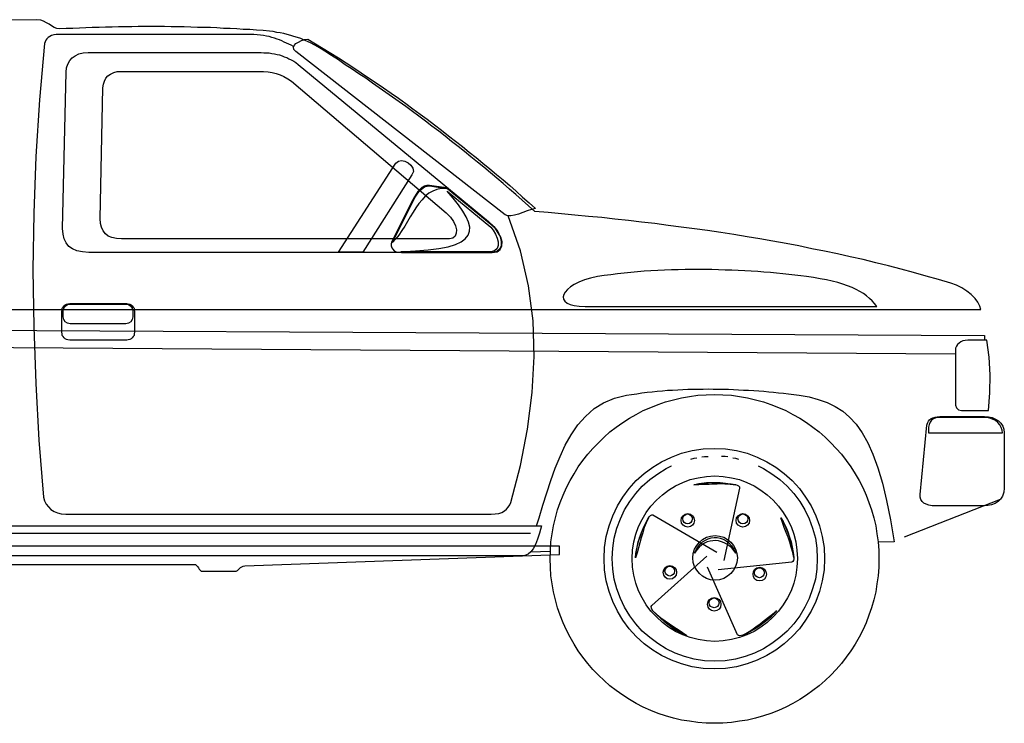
# Model space of a CAD drawing. Extents: x 1129.29 to 1133.29, y -200.1 to -198.56.
# Tile 2 of 2: x 1131.12 to 1133.29, y -200.1 to -198.56. Entities that reach past the tile are written whole.
import ezdxf

# ---------------------------------------------------------------- set-up
doc = ezdxf.new("R2010")
doc.units = 0
doc.header["$LTSCALE"] = 25
doc.header["$MEASUREMENT"] = 0
doc.layers.get('0').update_dxf_attribs({"linetype": 'CONTINUOUS'})
doc.layers.add('6', color=7, linetype='CONTINUOUS')
doc.layers.add('7', color=7, linetype='CONTINUOUS')

msp = doc.modelspace()

# ---------------------------------------------------------------- linework, layer by layer
msp.add_line((1133.0677, -199.6956), (1133.2787, -199.6124))
at = {"layer": '6', "linetype": 'Continuous'}
for points in [[(1130.6869, -199.1962), (1133.235, -199.1962), (1133.2334, -199.1886), (1133.229, -199.1799), (1133.2225, -199.1717), (1133.2143, -199.1635), (1133.2045, -199.1559), (1133.1936, -199.1488), (1133.1816, -199.1428), (1133.1696, -199.1384), (1133.1423, -199.1302), (1133.115, -199.1226), (1133.0872, -199.115), (1133.06, -199.1073), (1133.0321, -199.1003), (1133.0043, -199.0937), (1132.9765, -199.0866), (1132.9481, -199.0806), (1132.9203, -199.0741), (1132.892, -199.0681), (1132.8641, -199.0626), (1132.8358, -199.0566), (1132.8074, -199.0512), (1132.7785, -199.0463), (1132.7502, -199.0413), (1132.7218, -199.0364), (1132.6929, -199.0315), (1132.664, -199.0272), (1132.6351, -199.0228), (1132.6062, -199.019), (1132.5773, -199.0152), (1132.5484, -199.0114), (1132.5195, -199.0075), (1132.49, -199.0042), (1132.4611, -199.001), (1132.4316, -198.9977), (1132.4027, -198.9944), (1132.3733, -198.9917), (1132.3438, -198.989), (1132.3144, -198.9863), (1132.2849, -198.9835), (1132.2555, -198.9813), (1132.2419, -198.9688), (1132.2277, -198.9563), (1132.214, -198.9437), (1132.1999, -198.9317), (1132.1857, -198.9197), (1132.172, -198.9077), (1132.1579, -198.8957), (1132.1437, -198.8837), (1132.1295, -198.8723), (1132.1153, -198.8608), (1132.1011, -198.8494), (1132.087, -198.8379), (1132.0728, -198.827), (1132.0586, -198.8155), (1132.0444, -198.8046), (1132.0297, -198.7937), (1132.0155, -198.7828), (1132.0008, -198.7719), (1131.9866, -198.7616), (1131.9719, -198.7506), (1131.9577, -198.7403), (1131.943, -198.7299), (1131.9282, -198.7195), (1131.9135, -198.7092), (1131.8988, -198.6988), (1131.8841, -198.6885), (1131.8693, -198.6787), (1131.8541, -198.6683), (1131.8393, -198.6585), (1131.8241, -198.6481), (1131.8093, -198.6383), (1131.7941, -198.6285), (1131.7864, -198.6236), (1131.7788, -198.6192), (1131.7712, -198.6148), (1131.7641, -198.611), (1131.7565, -198.6077), (1131.7488, -198.6045), (1131.7417, -198.6012), (1131.7341, -198.5985), (1131.7264, -198.5963), (1131.7194, -198.5941), (1131.7117, -198.5919), (1131.7041, -198.5903), (1131.6965, -198.5887), (1131.6888, -198.5876), (1131.6812, -198.5859), (1131.673, -198.5848), (1131.6588, -198.5837), (1131.6441, -198.5826), (1131.6299, -198.5816), (1131.6152, -198.581), (1131.601, -198.5799), (1131.5863, -198.5794), (1131.5721, -198.5788), (1131.5574, -198.5778), (1131.5432, -198.5772), (1131.5285, -198.5772), (1131.5143, -198.5767), (1131.5001, -198.5761), (1131.4854, -198.5756), (1131.4712, -198.5756), (1131.4565, -198.5756), (1131.4423, -198.575), (1131.4276, -198.575), (1131.4134, -198.575), (1131.3987, -198.575), (1131.3845, -198.575), (1131.3703, -198.5756), (1131.3556, -198.5756), (1131.3414, -198.5756), (1131.3272, -198.5761), (1131.3125, -198.5761), (1131.2983, -198.5767), (1131.2836, -198.5772), (1131.2694, -198.5778), (1131.2552, -198.5783), (1131.241, -198.5788), (1131.2263, -198.5794), (1131.2121, -198.5799), (1131.2056, -198.5788), (1131.1996, -198.5767), (1131.1942, -198.5734), (1131.1887, -198.5696), (1131.1833, -198.5663), (1131.1767, -198.563), (1131.1702, -198.5608), (1131.162, -198.5597), (1129.9065, -198.5608)], [(1132.3662, -199.1897), (1133.0065, -199.1897), (1133.0016, -199.1831), (1132.9967, -199.1771), (1132.9907, -199.1717), (1132.9842, -199.1662), (1132.9776, -199.1613), (1132.9694, -199.1564), (1132.9612, -199.152), (1132.9525, -199.1477), (1132.9427, -199.1439), (1132.9323, -199.1406), (1132.9209, -199.1368), (1132.9089, -199.1341), (1132.8963, -199.1308), (1132.8827, -199.1286), (1132.868, -199.1259), (1132.8527, -199.1237), (1132.8396, -199.1221), (1132.8265, -199.1204), (1132.8134, -199.1193), (1132.8003, -199.1177), (1132.7867, -199.1166), (1132.7731, -199.115), (1132.7589, -199.1139), (1132.7453, -199.1128), (1132.7311, -199.1123), (1132.7169, -199.1112), (1132.7022, -199.1106), (1132.688, -199.1101), (1132.6738, -199.1095), (1132.6591, -199.109), (1132.6444, -199.1084), (1132.6296, -199.1084), (1132.6149, -199.1084), (1132.6002, -199.1084), (1132.5855, -199.1084), (1132.5702, -199.109), (1132.5555, -199.109), (1132.5407, -199.1101), (1132.526, -199.1106), (1132.5107, -199.1112), (1132.496, -199.1123), (1132.4813, -199.1133), (1132.4665, -199.115), (1132.4518, -199.1161), (1132.4371, -199.1177), (1132.4224, -199.1199), (1132.4082, -199.1215), (1132.3935, -199.1237), (1132.3782, -199.1275), (1132.3646, -199.1313), (1132.3526, -199.1362), (1132.3422, -199.1411), (1132.334, -199.1466), (1132.3275, -199.152), (1132.3226, -199.1581), (1132.3193, -199.163), (1132.3182, -199.1684), (1132.3187, -199.1733), (1132.3215, -199.1777), (1132.3264, -199.1821), (1132.3335, -199.1853), (1132.3422, -199.1875), (1132.3531, -199.1891), (1132.3662, -199.1897)], [(1129.9119, -199.2359), (1133.2432, -199.2535), (1133.2433, -199.2633)], [(1133.1794, -199.2945), (1129.9119, -199.2726)]]:
    msp.add_lwpolyline(points, dxfattribs=at)
at = {"layer": '7', "linetype": 'Continuous'}
for points in [[(1131.7253, -198.6186), (1131.7205, -198.6159), (1131.715, -198.6132), (1131.7101, -198.611), (1131.7052, -198.6088), (1131.6997, -198.6061), (1131.6948, -198.6039), (1131.6894, -198.6023), (1131.6839, -198.6001), (1131.6779, -198.5985), (1131.6719, -198.5968), (1131.6659, -198.5957), (1131.6594, -198.5946), (1131.6528, -198.5936), (1131.6457, -198.593), (1131.6381, -198.5925), (1131.6305, -198.5925), (1131.2045, -198.5925), (1131.1991, -198.593), (1131.1942, -198.5941), (1131.1903, -198.5963), (1131.1865, -198.5985), (1131.1838, -198.6018), (1131.1816, -198.605), (1131.18, -198.6083), (1131.1789, -198.6121), (1131.1674, -198.7359), (1131.1598, -198.8603), (1131.1549, -198.9846), (1131.1532, -199.109), (1131.1549, -199.2339), (1131.1593, -199.3588), (1131.1663, -199.4831), (1131.1761, -199.608), (1131.1789, -199.6162), (1131.1822, -199.6233), (1131.1871, -199.6298), (1131.1925, -199.6353), (1131.1996, -199.6396), (1131.2072, -199.6429), (1131.2154, -199.6451), (1131.2252, -199.6456), (1132.1595, -199.6456), (1132.1688, -199.6451), (1132.1764, -199.644), (1132.1829, -199.6418), (1132.189, -199.6385), (1132.1933, -199.6347), (1132.1971, -199.6304), (1132.2004, -199.6254), (1132.2031, -199.62), (1132.2239, -199.5387), (1132.2397, -199.4586), (1132.25, -199.3784), (1132.2544, -199.2993), (1132.2522, -199.2213), (1132.2419, -199.1439), (1132.2239, -199.067), (1132.1971, -198.9906)], [(1132.1906, -198.9879), (1131.7303, -198.6296), (1131.7264, -198.6252), (1131.7253, -198.6203), (1131.727, -198.6165), (1131.7308, -198.6121), (1131.7363, -198.6088), (1131.7428, -198.6056), (1131.7499, -198.6034), (1131.757, -198.6023), (1131.7739, -198.6127), (1131.7908, -198.623), (1131.8077, -198.6334), (1131.8246, -198.6437), (1131.841, -198.6547), (1131.8579, -198.6656), (1131.8742, -198.6765), (1131.8906, -198.6874), (1131.907, -198.6983), (1131.9233, -198.7097), (1131.9397, -198.7212), (1131.9561, -198.7321), (1131.9719, -198.7435), (1131.9877, -198.7555), (1132.0035, -198.767), (1132.0193, -198.7785), (1132.0351, -198.7905), (1132.0504, -198.8025), (1132.0662, -198.8145), (1132.0815, -198.8265), (1132.0968, -198.8385), (1132.1115, -198.8505), (1132.1268, -198.8625), (1132.1415, -198.875), (1132.1568, -198.887), (1132.1715, -198.8995), (1132.1857, -198.9115), (1132.2004, -198.9241), (1132.2146, -198.9366), (1132.2288, -198.9492), (1132.2429, -198.9617), (1132.2571, -198.9743), (1132.2484, -198.9764), (1132.2391, -198.9797), (1132.2293, -198.9835), (1132.22, -198.9868), (1132.2113, -198.989), (1132.2031, -198.9906), (1132.196, -198.9901), (1132.1906, -198.9879)], [(1131.2258, -198.6748), (1131.2269, -198.6656), (1131.2296, -198.6574), (1131.234, -198.6497), (1131.2394, -198.6437), (1131.2459, -198.6388), (1131.2541, -198.635), (1131.2634, -198.6323), (1131.2743, -198.6317), (1131.6479, -198.6317), (1131.6545, -198.6317), (1131.6604, -198.6323), (1131.6665, -198.6323), (1131.6724, -198.6328), (1131.6779, -198.6339), (1131.6839, -198.6345), (1131.6894, -198.6361), (1131.6948, -198.6372), (1131.7003, -198.6388), (1131.7052, -198.641), (1131.7106, -198.6427), (1131.7155, -198.6454), (1131.7205, -198.6481), (1131.7259, -198.6508), (1131.7308, -198.6541), (1131.7357, -198.6579), (1132.1541, -199.0032), (1132.1655, -199.0141), (1132.1742, -199.025), (1132.1791, -199.0364), (1132.1818, -199.0468), (1132.1813, -199.0561), (1132.178, -199.0637), (1132.172, -199.0686), (1132.1633, -199.0708), (1131.2759, -199.0708), (1131.2618, -199.0697), (1131.2498, -199.0675), (1131.2399, -199.0632), (1131.2323, -199.0577), (1131.2263, -199.0501), (1131.222, -199.0413), (1131.2192, -199.0304), (1131.2182, -199.0184), (1131.2258, -198.6748)], [(1131.307, -198.7092), (1131.3081, -198.7016), (1131.3103, -198.6945), (1131.3136, -198.6885), (1131.3179, -198.683), (1131.3234, -198.6792), (1131.3305, -198.6759), (1131.3381, -198.6737), (1131.3469, -198.6732), (1131.6495, -198.6732), (1131.6599, -198.6732), (1131.6697, -198.6743), (1131.679, -198.6759), (1131.6877, -198.6781), (1131.6965, -198.6808), (1131.7046, -198.6846), (1131.7128, -198.6896), (1131.721, -198.695), (1132.0608, -198.9841), (1132.07, -198.9933), (1132.0771, -199.0026), (1132.0815, -199.0124), (1132.0837, -199.0212), (1132.0831, -199.0288), (1132.0804, -199.0348), (1132.0755, -199.0392), (1132.0684, -199.0408), (1131.3479, -199.0408), (1131.3365, -199.0402), (1131.3267, -199.0381), (1131.3185, -199.0348), (1131.3125, -199.0299), (1131.3076, -199.0233), (1131.3038, -199.0157), (1131.3016, -199.007), (1131.301, -198.9966), (1131.307, -198.7092)], [(1131.9855, -198.9006), (1131.8775, -199.0702), (1131.8246, -199.0702), (1131.9506, -198.875), (1131.9561, -198.8706), (1131.9626, -198.869), (1131.9702, -198.8706), (1131.9773, -198.8739), (1131.9833, -198.8793), (1131.9877, -198.8859), (1131.9888, -198.893), (1131.9855, -198.9006)], [(1132.0608, -198.929), (1132.0242, -198.9235), (1132.0182, -198.9235), (1132.0122, -198.9252), (1132.0073, -198.9279), (1132.003, -198.9323), (1131.9986, -198.9372), (1131.9948, -198.9426), (1131.991, -198.9486), (1131.9877, -198.9552), (1131.9413, -199.0468), (1131.9402, -199.0517), (1131.9402, -199.0561), (1131.9413, -199.0604), (1131.9435, -199.0637), (1131.9468, -199.067), (1131.9512, -199.0692), (1131.9561, -199.0702), (1131.9626, -199.0708), (1132.1622, -199.0708), (1132.1731, -199.0692), (1132.1797, -199.0642), (1132.1829, -199.0566), (1132.1835, -199.0473), (1132.1808, -199.0375), (1132.1753, -199.0277), (1132.1682, -199.0179), (1132.1589, -199.0097), (1132.0608, -198.929)], [(1131.943, -199.049), (1131.9926, -198.9497), (1131.9959, -198.9453), (1131.9986, -198.941), (1132.0024, -198.9366), (1132.0057, -198.9323), (1132.01, -198.929), (1132.0144, -198.9263), (1132.0193, -198.9252), (1132.0253, -198.9246), (1132.0608, -198.9306), (1132.0499, -198.9306), (1132.0401, -198.9323), (1132.0313, -198.9361), (1132.0226, -198.941), (1132.015, -198.9475), (1132.0079, -198.9552), (1132.0008, -198.9634), (1131.9942, -198.9726), (1131.9882, -198.9824), (1131.9817, -198.9928), (1131.9757, -199.0032), (1131.9697, -199.013), (1131.9631, -199.0228), (1131.9566, -199.0326), (1131.9501, -199.0413), (1131.943, -199.049)], [(1131.961, -199.0692), (1131.9932, -199.0675), (1132.021, -199.0653), (1132.045, -199.0621), (1132.0651, -199.0582), (1132.081, -199.0533), (1132.0935, -199.0473), (1132.1028, -199.0408), (1132.1093, -199.0332), (1132.112, -199.0244), (1132.1126, -199.0152), (1132.1099, -199.0042), (1132.105, -198.9928), (1132.0973, -198.9802), (1132.088, -198.9666), (1132.0761, -198.9519), (1132.063, -198.9361), (1132.1589, -199.0157), (1132.1644, -199.0223), (1132.1693, -199.0304), (1132.1726, -199.0392), (1132.1748, -199.0473), (1132.1748, -199.0555), (1132.1726, -199.0621), (1132.1671, -199.067), (1132.1589, -199.0692), (1131.961, -199.0692)], [(1131.234, -199.1831), (1131.3594, -199.1831), (1131.3627, -199.1837), (1131.3659, -199.1842), (1131.3687, -199.1859), (1131.3714, -199.1881), (1131.3736, -199.1908), (1131.3752, -199.1935), (1131.3757, -199.1968), (1131.3763, -199.2006), (1131.3763, -199.2459), (1131.3757, -199.2497), (1131.3752, -199.253), (1131.3736, -199.2557), (1131.3714, -199.2584), (1131.3687, -199.2606), (1131.3659, -199.2622), (1131.3627, -199.2628), (1131.3594, -199.2633), (1131.234, -199.2633), (1131.2301, -199.2628), (1131.2269, -199.2622), (1131.2241, -199.2606), (1131.2214, -199.2584), (1131.2192, -199.2557), (1131.2176, -199.253), (1131.2171, -199.2497), (1131.2165, -199.2459), (1131.2165, -199.2006), (1131.2171, -199.1968), (1131.2176, -199.1935), (1131.2192, -199.1908), (1131.2214, -199.1881), (1131.2241, -199.1859), (1131.2269, -199.1842), (1131.2301, -199.1837), (1131.234, -199.1831)], [(1131.235, -199.1842), (1131.3572, -199.1842), (1131.3632, -199.1853), (1131.3681, -199.1886), (1131.3714, -199.1935), (1131.3725, -199.1995), (1131.3725, -199.2121), (1131.3714, -199.218), (1131.3681, -199.223), (1131.3632, -199.2262), (1131.3572, -199.2273), (1131.235, -199.2273), (1131.229, -199.2262), (1131.2241, -199.223), (1131.2209, -199.218), (1131.2198, -199.2121), (1131.2198, -199.1995), (1131.2209, -199.1935), (1131.2241, -199.1886), (1131.229, -199.1853), (1131.235, -199.1842)], [(1133.2481, -199.2633), (1133.2067, -199.2633), (1133.2012, -199.2639), (1133.1958, -199.2649), (1133.1914, -199.2671), (1133.1876, -199.2699), (1133.1843, -199.2731), (1133.1816, -199.2769), (1133.1799, -199.2813), (1133.1794, -199.2862), (1133.1794, -199.3986), (1133.1799, -199.4062), (1133.1821, -199.4122), (1133.1865, -199.4166), (1133.1925, -199.4182), (1133.2519, -199.4182), (1133.2552, -199.3795), (1133.2558, -199.3397), (1133.2536, -199.3009), (1133.2481, -199.2633)], [(1132.2593, -199.6713), (1132.2653, -199.6533), (1132.2735, -199.626), (1132.2817, -199.5987), (1132.2909, -199.5715), (1132.3002, -199.5448), (1132.3111, -199.5191), (1132.3226, -199.494), (1132.3357, -199.4711), (1132.3504, -199.4493), (1132.3667, -199.4308), (1132.3858, -199.4138), (1132.4066, -199.4008), (1132.4306, -199.3909), (1132.4567, -199.3844), (1132.4682, -199.3828), (1132.4796, -199.3811), (1132.4905, -199.3795), (1132.502, -199.3778), (1132.5135, -199.3768), (1132.5244, -199.3757), (1132.5358, -199.3746), (1132.5473, -199.3735), (1132.5582, -199.373), (1132.5696, -199.3724), (1132.5805, -199.3719), (1132.592, -199.3713), (1132.6034, -199.3708), (1132.6144, -199.3708), (1132.6253, -199.3708), (1132.6367, -199.3702), (1132.6476, -199.3708), (1132.6591, -199.3708), (1132.67, -199.3708), (1132.6809, -199.3713), (1132.6923, -199.3719), (1132.7033, -199.3724), (1132.7142, -199.373), (1132.7251, -199.3735), (1132.7365, -199.374), (1132.7474, -199.3751), (1132.7584, -199.3757), (1132.7693, -199.3768), (1132.7802, -199.3778), (1132.7911, -199.3789), (1132.802, -199.38), (1132.8129, -199.3811), (1132.8363, -199.3844), (1132.8582, -199.3882), (1132.8783, -199.3937), (1132.8974, -199.4002), (1132.9154, -199.409), (1132.9318, -199.4193), (1132.9471, -199.4324), (1132.9612, -199.4482), (1132.9749, -199.4668), (1132.9869, -199.4886), (1132.9983, -199.5142), (1133.0092, -199.5437), (1133.0191, -199.5775), (1133.0283, -199.6156), (1133.037, -199.6582), (1133.0452, -199.7062), (1133.0098, -199.7072)], [(1132.6504, -199.3828), (1132.6689, -199.3833), (1132.6874, -199.3844), (1132.7054, -199.3871), (1132.7229, -199.3898), (1132.7403, -199.3942), (1132.7578, -199.3991), (1132.7742, -199.4046), (1132.7905, -199.4111), (1132.8069, -199.4182), (1132.8222, -199.4264), (1132.8374, -199.4351), (1132.8521, -199.4444), (1132.8663, -199.4548), (1132.88, -199.4651), (1132.8931, -199.4766), (1132.9056, -199.4886), (1132.9176, -199.5011), (1132.9291, -199.5142), (1132.9394, -199.5278), (1132.9498, -199.542), (1132.9591, -199.5568), (1132.9678, -199.572), (1132.976, -199.5873), (1132.9831, -199.6036), (1132.9896, -199.62), (1132.9951, -199.6364), (1133, -199.6538), (1133.0043, -199.6713), (1133.0071, -199.6887), (1133.0098, -199.7067), (1133.0109, -199.7252), (1133.0114, -199.7438), (1133.0109, -199.7623), (1133.0098, -199.7809), (1133.0071, -199.7989), (1133.0043, -199.8163), (1133, -199.8338), (1132.9951, -199.8512), (1132.9896, -199.8676), (1132.9831, -199.884), (1132.976, -199.9003), (1132.9678, -199.9156), (1132.9591, -199.9309), (1132.9498, -199.9456), (1132.9394, -199.9598), (1132.9291, -199.9734), (1132.9176, -199.9865), (1132.9056, -199.999), (1132.8931, -200.011), (1132.88, -200.0225), (1132.8663, -200.0329), (1132.8521, -200.0432), (1132.8374, -200.0525), (1132.8222, -200.0612), (1132.8069, -200.0694), (1132.7905, -200.0765), (1132.7742, -200.083), (1132.7578, -200.0885), (1132.7403, -200.0934), (1132.7229, -200.0978), (1132.7054, -200.1005), (1132.6874, -200.1032), (1132.6689, -200.1043), (1132.6504, -200.1049), (1132.6318, -200.1043), (1132.6133, -200.1032), (1132.5953, -200.1005), (1132.5778, -200.0978), (1132.5604, -200.0934), (1132.5429, -200.0885), (1132.5266, -200.083), (1132.5102, -200.0765), (1132.4938, -200.0694), (1132.4785, -200.0612), (1132.4633, -200.0525), (1132.4486, -200.0432), (1132.4344, -200.0329), (1132.4207, -200.0225), (1132.4076, -200.011), (1132.3951, -199.999), (1132.3831, -199.9865), (1132.3717, -199.9734), (1132.3613, -199.9598), (1132.3509, -199.9456), (1132.3417, -199.9309), (1132.3329, -199.9156), (1132.3248, -199.9003), (1132.3177, -199.884), (1132.3111, -199.8676), (1132.3057, -199.8512), (1132.3008, -199.8338), (1132.2964, -199.8163), (1132.2937, -199.7989), (1132.2909, -199.7809), (1132.2899, -199.7623), (1132.2893, -199.7438), (1132.2899, -199.7252), (1132.2909, -199.7067), (1132.2937, -199.6887), (1132.2964, -199.6713), (1132.3008, -199.6538), (1132.3057, -199.6364), (1132.3111, -199.62), (1132.3177, -199.6036), (1132.3248, -199.5873), (1132.3329, -199.572), (1132.3417, -199.5568), (1132.3509, -199.542), (1132.3613, -199.5278), (1132.3717, -199.5142), (1132.3831, -199.5011), (1132.3951, -199.4886), (1132.4076, -199.4766), (1132.4207, -199.4651), (1132.4344, -199.4548), (1132.4486, -199.4444), (1132.4633, -199.4351), (1132.4785, -199.4264), (1132.4938, -199.4182), (1132.5102, -199.4111), (1132.5266, -199.4046), (1132.5429, -199.3991), (1132.5604, -199.3942), (1132.5778, -199.3898), (1132.5953, -199.3871), (1132.6133, -199.3844), (1132.6318, -199.3833), (1132.6504, -199.3828)], [(1133.145, -199.4313), (1133.2432, -199.4313), (1133.2519, -199.4319), (1133.2601, -199.4335), (1133.2678, -199.4367), (1133.2743, -199.4406), (1133.2792, -199.4455), (1133.2836, -199.452), (1133.2857, -199.4591), (1133.2868, -199.4673), (1133.2868, -199.5883), (1133.2857, -199.5976), (1133.283, -199.6058), (1133.2787, -199.6124), (1133.2732, -199.6178), (1133.2667, -199.6222), (1133.259, -199.6249), (1133.2503, -199.6265), (1133.2416, -199.6271), (1133.1358, -199.6271), (1133.1281, -199.6271), (1133.121, -199.626), (1133.115, -199.6238), (1133.1101, -199.6211), (1133.1063, -199.6178), (1133.1036, -199.6134), (1133.1019, -199.6085), (1133.1019, -199.6025), (1133.1167, -199.4504), (1133.1178, -199.446), (1133.12, -199.4417), (1133.1227, -199.4384), (1133.1259, -199.4357), (1133.1298, -199.434), (1133.1347, -199.4324), (1133.1396, -199.4319), (1133.145, -199.4313)], [(1133.1205, -199.4673), (1133.283, -199.4673), (1133.2825, -199.4613), (1133.2803, -199.4553), (1133.277, -199.4493), (1133.2727, -199.4444), (1133.2678, -199.44), (1133.2612, -199.4367), (1133.2547, -199.4346), (1133.247, -199.4335), (1133.1429, -199.4335), (1133.1363, -199.434), (1133.1314, -199.4362), (1133.127, -199.4395), (1133.1243, -199.4439), (1133.1221, -199.4488), (1133.1205, -199.4542), (1133.1205, -199.4608), (1133.1205, -199.4673)], [(1132.6498, -199.5011), (1132.6744, -199.5022), (1132.6984, -199.506), (1132.7218, -199.512), (1132.7442, -199.5202), (1132.7654, -199.5306), (1132.7851, -199.5426), (1132.8036, -199.5562), (1132.8211, -199.572), (1132.8369, -199.5894), (1132.8505, -199.608), (1132.8625, -199.6276), (1132.8729, -199.6489), (1132.8811, -199.6713), (1132.8871, -199.6947), (1132.8909, -199.7187), (1132.892, -199.7433), (1132.8909, -199.7678), (1132.8871, -199.7918), (1132.8811, -199.8152), (1132.8729, -199.8376), (1132.8625, -199.8589), (1132.8505, -199.8785), (1132.8369, -199.8971), (1132.8211, -199.9145), (1132.8036, -199.9303), (1132.7851, -199.944), (1132.7654, -199.956), (1132.7442, -199.9663), (1132.7218, -199.9745), (1132.6984, -199.9805), (1132.6744, -199.9843), (1132.6498, -199.9854), (1132.6253, -199.9843), (1132.6013, -199.9805), (1132.5778, -199.9745), (1132.5555, -199.9663), (1132.5342, -199.956), (1132.5146, -199.944), (1132.496, -199.9303), (1132.4785, -199.9145), (1132.4627, -199.8971), (1132.4491, -199.8785), (1132.4371, -199.8589), (1132.4268, -199.8376), (1132.4186, -199.8152), (1132.4126, -199.7918), (1132.4087, -199.7678), (1132.4076, -199.7433), (1132.4087, -199.7187), (1132.4126, -199.6947), (1132.4186, -199.6713), (1132.4268, -199.6489), (1132.4371, -199.6276), (1132.4491, -199.608), (1132.4627, -199.5894), (1132.4785, -199.572), (1132.496, -199.5562), (1132.5146, -199.5426), (1132.5342, -199.5306), (1132.5555, -199.5202), (1132.5778, -199.512), (1132.6013, -199.506), (1132.6253, -199.5022), (1132.6498, -199.5011)], [(1132.5986, -199.5246), (1132.6056, -199.5224), (1132.6111, -199.5218), (1132.6111, -199.5218)], [(1132.6225, -199.5197), (1132.628, -199.5191), (1132.6362, -199.5186), (1132.6362, -199.5186)], [(1132.6793, -199.5197), (1132.6738, -199.5191), (1132.6656, -199.5186), (1132.6656, -199.5186)], [(1132.6907, -199.5218), (1132.6962, -199.5224), (1132.7033, -199.5246), (1132.7033, -199.5246)], [(1132.7464, -199.5398), (1132.7578, -199.5453), (1132.7763, -199.5568), (1132.7938, -199.5698), (1132.8102, -199.584), (1132.8243, -199.6003), (1132.8374, -199.6178), (1132.8489, -199.6364), (1132.8582, -199.656), (1132.8658, -199.6767), (1132.8718, -199.698), (1132.8751, -199.7204), (1132.8761, -199.7433), (1132.8751, -199.7662), (1132.8718, -199.7885), (1132.8658, -199.8098), (1132.8582, -199.8305), (1132.8489, -199.8501), (1132.8374, -199.8687), (1132.8243, -199.8861), (1132.8102, -199.9025), (1132.7938, -199.9167), (1132.7763, -199.9298), (1132.7578, -199.9412), (1132.7382, -199.9505), (1132.7174, -199.9581), (1132.6962, -199.9641), (1132.6738, -199.9674), (1132.6509, -199.9685), (1132.628, -199.9674), (1132.6056, -199.9641), (1132.5844, -199.9581), (1132.5636, -199.9505), (1132.544, -199.9412), (1132.5255, -199.9298), (1132.508, -199.9167), (1132.4916, -199.9025), (1132.4775, -199.8861), (1132.4644, -199.8687), (1132.4529, -199.8501), (1132.4436, -199.8305), (1132.436, -199.8098), (1132.43, -199.7885), (1132.4268, -199.7662), (1132.4257, -199.7433), (1132.4268, -199.7204), (1132.43, -199.698), (1132.436, -199.6767), (1132.4436, -199.656), (1132.4529, -199.6364), (1132.4644, -199.6178), (1132.4775, -199.6003), (1132.4916, -199.584), (1132.508, -199.5698), (1132.5255, -199.5568), (1132.544, -199.5453), (1132.5555, -199.5398), (1132.5555, -199.5398)], [(1132.6509, -199.5616), (1132.6694, -199.5627), (1132.6874, -199.5655), (1132.7049, -199.5698), (1132.7213, -199.5758), (1132.7371, -199.5835), (1132.7523, -199.5927), (1132.766, -199.6031), (1132.7791, -199.6151), (1132.7911, -199.6282), (1132.8014, -199.6418), (1132.8107, -199.6571), (1132.8183, -199.6729), (1132.8243, -199.6893), (1132.8287, -199.7067), (1132.8314, -199.7247), (1132.8325, -199.7433), (1132.8314, -199.7618), (1132.8287, -199.7798), (1132.8243, -199.7972), (1132.8183, -199.8136), (1132.8107, -199.8294), (1132.8014, -199.8447), (1132.7911, -199.8583), (1132.7791, -199.8714), (1132.766, -199.8834), (1132.7523, -199.8938), (1132.7371, -199.9031), (1132.7213, -199.9107), (1132.7049, -199.9167), (1132.6874, -199.9211), (1132.6694, -199.9238), (1132.6509, -199.9249), (1132.6324, -199.9238), (1132.6144, -199.9211), (1132.5969, -199.9167), (1132.5805, -199.9107), (1132.5647, -199.9031), (1132.5495, -199.8938), (1132.5358, -199.8834), (1132.5227, -199.8714), (1132.5107, -199.8583), (1132.5004, -199.8447), (1132.4911, -199.8294), (1132.4835, -199.8136), (1132.4775, -199.7972), (1132.4731, -199.7798), (1132.4704, -199.7618), (1132.4693, -199.7433), (1132.4704, -199.7247), (1132.4731, -199.7067), (1132.4775, -199.6893), (1132.4835, -199.6729), (1132.4911, -199.6571), (1132.5004, -199.6418), (1132.5107, -199.6282), (1132.5227, -199.6151), (1132.5358, -199.6031), (1132.5495, -199.5927), (1132.5647, -199.5835), (1132.5805, -199.5758), (1132.5969, -199.5698), (1132.6144, -199.5655), (1132.6324, -199.5627), (1132.6509, -199.5616)], [(1132.6045, -199.5807), (1132.61, -199.5796), (1132.616, -199.5786), (1132.6215, -199.5775), (1132.6274, -199.5769), (1132.6329, -199.5764), (1132.6389, -199.5764), (1132.6449, -199.5758), (1132.6509, -199.5758), (1132.6569, -199.5764), (1132.6624, -199.5764), (1132.6684, -199.5769), (1132.6744, -199.5775), (1132.6798, -199.578), (1132.6858, -199.5791), (1132.6913, -199.5796), (1132.6967, -199.5807), (1132.7, -199.5818), (1132.7027, -199.5835), (1132.7049, -199.5856), (1132.7054, -199.5883), (1132.6711, -199.7471)], [(1132.6045, -199.5813), (1132.6095, -199.5802), (1132.6144, -199.5791), (1132.6193, -199.5786), (1132.6253, -199.5775), (1132.6307, -199.5769), (1132.6367, -199.5769), (1132.6427, -199.5764), (1132.6493, -199.5764), (1132.6553, -199.5769), (1132.6613, -199.5769), (1132.6678, -199.5775), (1132.6738, -199.578), (1132.6798, -199.5786), (1132.6858, -199.5791), (1132.6913, -199.5802), (1132.6967, -199.5813), (1132.6907, -199.5807), (1132.6847, -199.5802), (1132.6793, -199.5796), (1132.6733, -199.5796), (1132.6673, -199.5791), (1132.6618, -199.5791), (1132.6558, -199.5796), (1132.6504, -199.5796), (1132.6444, -199.5796), (1132.6389, -199.5802), (1132.6329, -199.5802), (1132.6274, -199.5807), (1132.6215, -199.5807), (1132.616, -199.5813), (1132.61, -199.5813), (1132.6045, -199.5813)], [(1132.5914, -199.6445), (1132.5975, -199.6456), (1132.6018, -199.6489), (1132.6051, -199.6533), (1132.6062, -199.6593), (1132.6051, -199.6653), (1132.6018, -199.6696), (1132.5975, -199.6729), (1132.5914, -199.674), (1132.5855, -199.6729), (1132.5811, -199.6696), (1132.5778, -199.6653), (1132.5767, -199.6593), (1132.5778, -199.6533), (1132.5811, -199.6489), (1132.5855, -199.6456), (1132.5914, -199.6445)], [(1132.5909, -199.6451), (1132.5953, -199.6462), (1132.5986, -199.6484), (1132.6007, -199.6516), (1132.6018, -199.656), (1132.6007, -199.6604), (1132.5986, -199.6636), (1132.5953, -199.6658), (1132.5909, -199.6669), (1132.5871, -199.6658), (1132.5838, -199.6636), (1132.5816, -199.6604), (1132.5805, -199.656), (1132.5816, -199.6516), (1132.5838, -199.6484), (1132.5871, -199.6462), (1132.5909, -199.6451)], [(1132.7125, -199.6445), (1132.7185, -199.6456), (1132.7229, -199.6489), (1132.7262, -199.6533), (1132.7273, -199.6593), (1132.7262, -199.6653), (1132.7229, -199.6696), (1132.7185, -199.6729), (1132.7125, -199.674), (1132.7071, -199.6729), (1132.7022, -199.6696), (1132.6989, -199.6653), (1132.6978, -199.6593), (1132.6989, -199.6533), (1132.7022, -199.6489), (1132.7071, -199.6456), (1132.7125, -199.6445)], [(1132.7125, -199.6451), (1132.7169, -199.6462), (1132.7202, -199.6484), (1132.7224, -199.6516), (1132.7235, -199.656), (1132.7224, -199.6604), (1132.7202, -199.6636), (1132.7169, -199.6658), (1132.7125, -199.6669), (1132.7082, -199.6658), (1132.7049, -199.6636), (1132.7027, -199.6604), (1132.7016, -199.656), (1132.7027, -199.6516), (1132.7049, -199.6484), (1132.7082, -199.6462), (1132.7125, -199.6451)], [(1132.4769, -199.7411), (1132.478, -199.7296), (1132.4802, -199.7182), (1132.4829, -199.7067), (1132.4867, -199.6953), (1132.4905, -199.6844), (1132.4949, -199.6734), (1132.4998, -199.6631), (1132.5053, -199.6533), (1132.5075, -199.6505), (1132.5096, -199.6484), (1132.5124, -199.6473), (1132.5151, -199.6473), (1132.6553, -199.7291)], [(1132.4769, -199.7416), (1132.4775, -199.7318), (1132.4796, -199.7209), (1132.4824, -199.7094), (1132.4857, -199.6974), (1132.49, -199.686), (1132.4949, -199.6745), (1132.4998, -199.6636), (1132.5053, -199.6538), (1132.5004, -199.6647), (1132.496, -199.6751), (1132.4927, -199.6865), (1132.4895, -199.6974), (1132.4862, -199.7084), (1132.4835, -199.7193), (1132.4802, -199.7307), (1132.4769, -199.7416)], [(1132.796, -199.6527), (1132.802, -199.6631), (1132.8069, -199.6734), (1132.8113, -199.6844), (1132.8151, -199.6958), (1132.8183, -199.7067), (1132.8211, -199.7182), (1132.8227, -199.7296), (1132.8243, -199.7405), (1132.8243, -199.7438), (1132.8238, -199.7471), (1132.8222, -199.7498), (1132.82, -199.7509), (1132.6585, -199.7678)], [(1132.796, -199.6533), (1132.8009, -199.662), (1132.8058, -199.6718), (1132.8102, -199.6827), (1132.8145, -199.6942), (1132.8178, -199.7062), (1132.8205, -199.7182), (1132.8227, -199.7296), (1132.8243, -199.7411), (1132.8222, -199.7296), (1132.8189, -199.7182), (1132.8156, -199.7073), (1132.8118, -199.6964), (1132.8074, -199.686), (1132.8036, -199.6751), (1132.7998, -199.6642), (1132.796, -199.6533)], [(1130.6547, -199.6713), (1132.2702, -199.6713), (1132.2659, -199.6871), (1132.2615, -199.7007), (1132.2571, -199.7122), (1132.2522, -199.7214), (1132.2468, -199.7285), (1132.2408, -199.7334), (1132.2337, -199.7362), (1132.226, -199.7372), (1130.7137, -199.7372), (1130.6989, -199.7356), (1130.6864, -199.7313), (1130.6771, -199.7242), (1130.6695, -199.7154), (1130.6635, -199.7056), (1130.6597, -199.6947), (1130.6564, -199.6827), (1130.6547, -199.6713)], [(1130.6755, -199.6871), (1132.2462, -199.6871)], [(1132.6514, -199.6925), (1132.6613, -199.6936), (1132.6705, -199.6964), (1132.6787, -199.7012), (1132.6858, -199.7073), (1132.6918, -199.7143), (1132.6967, -199.7225), (1132.6995, -199.7318), (1132.7005, -199.7416), (1132.6995, -199.7514), (1132.6967, -199.7607), (1132.6918, -199.7689), (1132.6858, -199.776), (1132.6787, -199.782), (1132.6705, -199.7869), (1132.6613, -199.7896), (1132.6514, -199.7907), (1132.6416, -199.7896), (1132.6324, -199.7869), (1132.6242, -199.782), (1132.6171, -199.776), (1132.6111, -199.7689), (1132.6062, -199.7607), (1132.6034, -199.7514), (1132.6024, -199.7416), (1132.6034, -199.7318), (1132.6062, -199.7225), (1132.6111, -199.7143), (1132.6171, -199.7073), (1132.6242, -199.7012), (1132.6324, -199.6964), (1132.6416, -199.6936), (1132.6514, -199.6925)], [(1132.6062, -199.7313), (1132.61, -199.7242), (1132.6138, -199.7176), (1132.6187, -199.7116), (1132.6242, -199.7067), (1132.6302, -199.7029), (1132.6362, -199.6996), (1132.6427, -199.6974), (1132.6493, -199.6969), (1132.6564, -199.6969), (1132.6629, -199.698), (1132.6694, -199.7002), (1132.676, -199.704), (1132.682, -199.7089), (1132.6874, -199.7149), (1132.6929, -199.7225), (1132.6973, -199.7313), (1132.6929, -199.7252), (1132.688, -199.7198), (1132.6825, -199.7154), (1132.6771, -199.7116), (1132.6716, -199.7084), (1132.6656, -199.7062), (1132.6591, -199.7045), (1132.6531, -199.7034), (1132.6465, -199.704), (1132.6405, -199.7051), (1132.634, -199.7067), (1132.628, -199.7094), (1132.622, -199.7138), (1132.6165, -199.7182), (1132.6111, -199.7242), (1132.6062, -199.7313)], [(1130.9667, -199.7558), (1131.5077, -199.7558), (1131.5105, -199.7563), (1131.5126, -199.7585), (1131.5148, -199.7607), (1131.5165, -199.7634), (1131.5181, -199.7667), (1131.5203, -199.7689), (1131.5225, -199.7705), (1131.5263, -199.7711), (1131.5972, -199.7711), (1131.5999, -199.7705), (1131.6026, -199.7694), (1131.6048, -199.7673), (1131.607, -199.7651), (1131.6092, -199.7629), (1131.6119, -199.7612), (1131.6146, -199.7596), (1131.6185, -199.7591), (1132.31, -199.7345), (1132.31, -199.716), (1130.6013, -199.716)], [(1132.2898, -199.7278), (1132.2462, -199.7291), (1132.2462, -199.7291)], [(1132.5893, -199.9118), (1132.5789, -199.9069), (1132.5685, -199.9014), (1132.5587, -199.8949), (1132.5489, -199.8883), (1132.5396, -199.8807), (1132.5309, -199.8736), (1132.5227, -199.8654), (1132.5151, -199.8578), (1132.5129, -199.8545), (1132.5118, -199.8518), (1132.5113, -199.8485), (1132.5124, -199.8463), (1132.6335, -199.7378)], [(1132.5522, -199.7585), (1132.5582, -199.7596), (1132.5626, -199.7629), (1132.5658, -199.7678), (1132.5669, -199.7732), (1132.5658, -199.7792), (1132.5626, -199.7842), (1132.5582, -199.7874), (1132.5522, -199.7885), (1132.5462, -199.7874), (1132.5418, -199.7842), (1132.5386, -199.7792), (1132.5375, -199.7732), (1132.5386, -199.7678), (1132.5418, -199.7629), (1132.5462, -199.7596), (1132.5522, -199.7585)], [(1132.5522, -199.7596), (1132.556, -199.7607), (1132.5593, -199.7629), (1132.5615, -199.7662), (1132.5626, -199.7705), (1132.5615, -199.7749), (1132.5593, -199.7782), (1132.556, -199.7803), (1132.5522, -199.7814), (1132.5478, -199.7803), (1132.5445, -199.7782), (1132.5424, -199.7749), (1132.5413, -199.7705), (1132.5424, -199.7662), (1132.5445, -199.7629), (1132.5478, -199.7607), (1132.5522, -199.7596)], [(1132.7867, -199.8573), (1132.7791, -199.866), (1132.7703, -199.8741), (1132.7616, -199.8812), (1132.7523, -199.8883), (1132.7425, -199.8949), (1132.7322, -199.9009), (1132.7224, -199.9063), (1132.7125, -199.9112), (1132.7093, -199.9123), (1132.7054, -199.9129), (1132.7027, -199.9123), (1132.7011, -199.9107), (1132.6351, -199.7618)], [(1132.7496, -199.7623), (1132.7551, -199.7634), (1132.76, -199.7667), (1132.7632, -199.7716), (1132.7643, -199.7776), (1132.7632, -199.7831), (1132.76, -199.788), (1132.7551, -199.7912), (1132.7496, -199.7923), (1132.7436, -199.7912), (1132.7392, -199.788), (1132.736, -199.7831), (1132.7349, -199.7776), (1132.736, -199.7716), (1132.7392, -199.7667), (1132.7436, -199.7634), (1132.7496, -199.7623)], [(1132.7491, -199.7634), (1132.7534, -199.7645), (1132.7567, -199.7667), (1132.7589, -199.77), (1132.76, -199.7743), (1132.7589, -199.7787), (1132.7567, -199.782), (1132.7534, -199.7842), (1132.7491, -199.7852), (1132.7447, -199.7842), (1132.7414, -199.782), (1132.7392, -199.7787), (1132.7382, -199.7743), (1132.7392, -199.77), (1132.7414, -199.7667), (1132.7447, -199.7645), (1132.7491, -199.7634)], [(1132.6498, -199.8289), (1132.6553, -199.83), (1132.6602, -199.8333), (1132.6634, -199.8376), (1132.6645, -199.8436), (1132.6634, -199.8496), (1132.6602, -199.854), (1132.6553, -199.8573), (1132.6498, -199.8583), (1132.6438, -199.8573), (1132.6394, -199.854), (1132.6362, -199.8496), (1132.6351, -199.8436), (1132.6362, -199.8376), (1132.6394, -199.8333), (1132.6438, -199.83), (1132.6498, -199.8289)], [(1132.6493, -199.8294), (1132.6536, -199.8305), (1132.6569, -199.8327), (1132.6591, -199.836), (1132.6602, -199.8403), (1132.6591, -199.8447), (1132.6569, -199.848), (1132.6536, -199.8501), (1132.6493, -199.8512), (1132.6449, -199.8501), (1132.6416, -199.848), (1132.6394, -199.8447), (1132.6384, -199.8403), (1132.6394, -199.836), (1132.6416, -199.8327), (1132.6449, -199.8305), (1132.6493, -199.8294)], [(1132.5893, -199.9123), (1132.58, -199.9085), (1132.5707, -199.9031), (1132.5604, -199.8971), (1132.5506, -199.89), (1132.5407, -199.8823), (1132.5315, -199.8741), (1132.5227, -199.866), (1132.5151, -199.8578), (1132.5238, -199.866), (1132.5325, -199.873), (1132.5418, -199.8802), (1132.5516, -199.8867), (1132.5609, -199.8932), (1132.5707, -199.8992), (1132.58, -199.9058), (1132.5893, -199.9123)], [(1132.7867, -199.8578), (1132.7802, -199.8654), (1132.7725, -199.873), (1132.7632, -199.8807), (1132.7534, -199.8878), (1132.7431, -199.8949), (1132.7327, -199.9014), (1132.7224, -199.9069), (1132.712, -199.9118), (1132.7224, -199.9058), (1132.7322, -199.8998), (1132.7414, -199.8932), (1132.7507, -199.8861), (1132.7594, -199.8791), (1132.7687, -199.872), (1132.7774, -199.8649), (1132.7867, -199.8578)]]:
    msp.add_lwpolyline(points, dxfattribs=at)

doc.saveas('drawing.dxf')
